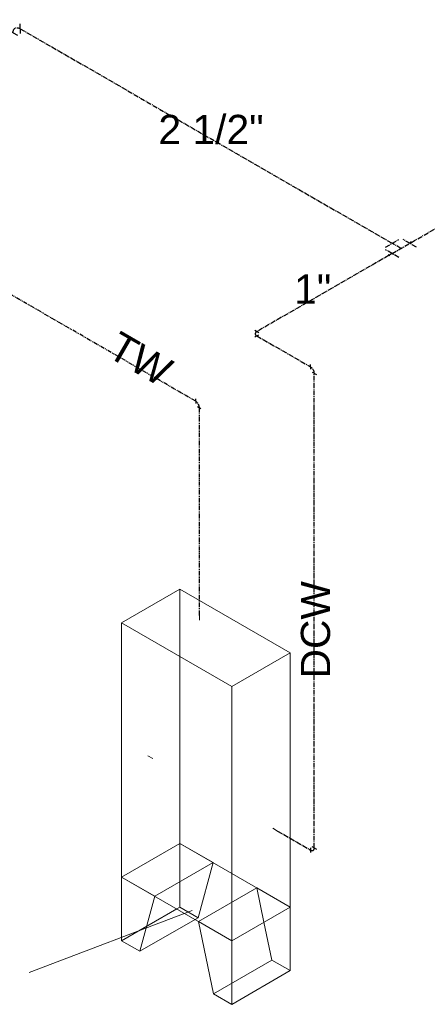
# Model space of a CAD drawing. Header units: inches. Extents: x -332 to 1204, y -60 to 270.
# Tile 17 of 91: x -230 to -167, y -46 to 106. Entities that reach past the tile are written whole.
import ezdxf

# ---------------------------------------------------------------- set-up
doc = ezdxf.new("R2010")
doc.units = ezdxf.units.IN
doc.header["$MEASUREMENT"] = 0
doc.linetypes.add('CLDWTR', pattern=[1.125, 0.75, -0.125, 0.125, -0.125])
doc.linetypes.add('HWTR', pattern=[1.25, 0.625, -0.125, 0.125, -0.125, 0.125, -0.125])
for name, color, linetype, lineweight in [('P-PIPE', 3, 'Continuous', 30), ('P-PIPE-IDEN', 2, 'Continuous', 9), ('P-SANR-FIXT', 6, 'Continuous', 9), ('P-SANR-FIXT-IDEN', 2, 'Continuous', 9)]:
    doc.layers.add(name, color=color, linetype=linetype, lineweight=lineweight)
doc.styles.add('Arial', font='arial.ttf', dxfattribs={"height": 4.5})

# ---------------------------------------------------------------- blocks, each defined once
blk = doc.blocks.new('Safety Shower_Tankless_Water_Heater-Keltech-SNA_Series - SNA363_480D-3212803-HOT AND COLD WATER RISER DIAGRAM')
at = {"layer": 'P-SANR-FIXT'}
for p, q in [((-213.82, 12.66), (-204.84, 17.84)), ((-204.84, 17.84), (-204.84, -21.35)), ((-204.84, 17.84), (-187.87, 8.05)), ((-201.84, 13.81), (-201.84, 13.05)), ((-213.82, -26.53), (-213.82, 12.66)), ((-196.85, 2.86), (-213.82, 12.66)), ((-187.87, 8.05), (-196.85, 2.86)), ((-187.87, -31.15), (-187.87, 8.05)), ((-196.85, 2.86), (-196.85, -36.33)), ((-209.03, -8.26), (-209.76, -7.83)), ((-190.52, -19), (-189.79, -19.42)), ((-204.84, -21.35), (-213.82, -26.53)), ((-204.84, -21.35), (-213.82, -26.53)), ((-204.84, -31.15), (-204.84, -21.35)), ((-204.84, -21.35), (-199.74, -24.29)), ((-204.84, -21.35), (-187.87, -31.15)), ((-199.74, -24.29), (-208.71, -29.48)), ((-199.74, -24.29), (-202.01, -32.78)), ((-208.71, -29.48), (-213.82, -26.53)), ((-213.82, -26.53), (-213.82, -36.33)), ((-213.82, -26.53), (-196.85, -36.33)), ((-192.97, -28.2), (-201.95, -33.38)), ((-191.9, -33.47), (-192.97, -28.2)), ((-192.97, -28.2), (-187.87, -31.15)), ((-210.99, -37.96), (-208.71, -29.48)), ((-205.33, -31.43), (-213.82, -36.33)), ((-204.84, -31.15), (-205.33, -31.43)), ((-202.01, -32.78), (-204.84, -31.15)), ((-187.87, -31.15), (-196.85, -36.33)), ((-196.85, -36.33), (-187.87, -31.15)), ((-187.87, -31.15), (-187.87, -40.94)), ((-210.99, -37.96), (-202.5, -33.06)), ((-202.5, -33.06), (-202.01, -32.78)), ((-196.85, -36.33), (-201.95, -33.38)), ((-201.95, -33.38), (-199.67, -44.49)), ((-190.7, -39.31), (-191.9, -33.47)), ((-213.82, -36.33), (-210.99, -37.96)), ((-196.85, -46.13), (-196.85, -36.33)), ((-199.67, -44.49), (-190.7, -39.31)), ((-187.87, -40.94), (-190.7, -39.31)), ((-187.87, -40.94), (-196.85, -46.13)), ((-199.67, -44.49), (-196.85, -46.13))]:
    blk.add_line(p, q, dxfattribs=at)
blk = doc.blocks.new('Elbow - Generic - Standard-558445-HOT AND COLD WATER RISER DIAGRAM')
at = {"layer": 'P-PIPE', "color": 5, "linetype": 'CLDWTR'}
for p, q in [((-184.71, -21.99), (-184.71, -22.72)), ((-184.14, -22.02), (-184.46, -21.84)), ((-184.14, -22.02), (-183.82, -22.21))]:
    blk.add_line(p, q, dxfattribs=at)
blk.add_ellipse((-184.71, -21.69), major_axis=(-0.406, 0.704), ratio=0.57735, start_param=2.356194, end_param=3.926991, dxfattribs=at)
blk = doc.blocks.new('Elbow - Generic - Standard-V4-HOT AND COLD WATER RISER DIAGRAM')
at = {"layer": 'P-PIPE', "color": 11, "linetype": 'HWTR'}
for p, q in [((-202.41, 46.81), (-202.41, 47.17)), ((-202.41, 46.81), (-202.41, 46.44)), ((-202.15, 45.99), (-201.52, 45.63))]:
    blk.add_line(p, q, dxfattribs=at)
blk.add_ellipse((-202.41, 46.14), major_axis=(-0.406, 0.704), ratio=0.57735, start_param=3.926991, end_param=5.497787, dxfattribs=at)
blk = doc.blocks.new('Elbow - Generic - Standard-3023204-HOT AND COLD WATER RISER DIAGRAM')
at = {"layer": 'P-PIPE', "color": 5, "linetype": 'CLDWTR'}
for p, q in [((-301.9, 66.39), (-302.65, 66.82)), ((-300.8, 66.17), (-300.8, 67.89)), ((-301.9, 66.39), (-301.16, 65.96))]:
    blk.add_line(p, q, dxfattribs=at)
blk.add_ellipse((-300.8, 65.76), major_axis=(-0.78, 1.35), ratio=0.57735, start_param=5.497787, end_param=7.068583, dxfattribs=at)
blk = doc.blocks.new('Pipe Tee - Standard-3218918-HOT AND COLD WATER RISER DIAGRAM')
at = {"layer": 'P-PIPE', "color": 5, "linetype": 'CLDWTR'}
for p, q in [((-173.18, 70.56), (-171.14, 71.73)), ((-168.4, 70.56), (-170.44, 71.73)), ((-171.14, 68.98), (-173.18, 70.15)), ((-170.79, 70.36), (-172.16, 71.15)), ((-172.16, 69.56), (-169.42, 71.15))]:
    blk.add_line(p, q, dxfattribs=at)
blk = doc.blocks.new('Pipe Transition - Standard-3219555-HOT AND COLD WATER RISER DIAGRAM')
at = {"layer": 'P-PIPE', "color": 5, "linetype": 'CLDWTR'}
for p, q in [((-169.07, 71.21), (-169.3, 71.35)), ((-169.19, 71.01), (-169.65, 71.28)), ((-169.19, 71.28), (-169.42, 71.15))]:
    blk.add_line(p, q, dxfattribs=at)
blk = doc.blocks.new('Pipe Transition - Standard-3218889-HOT AND COLD WATER RISER DIAGRAM')
at = {"layer": 'P-PIPE', "color": 5, "linetype": 'CLDWTR'}
for p, q in [((-172.51, 69.23), (-172.74, 69.36)), ((-172.16, 69.56), (-172.62, 69.3)), ((-171.93, 69.43), (-172.39, 69.7))]:
    blk.add_line(p, q, dxfattribs=at)
blk = doc.blocks.new('Elbow - Generic - Standard-V14-HOT AND COLD WATER RISER DIAGRAM')
at = {"layer": 'P-PIPE', "color": 5, "linetype": 'CLDWTR'}
for p, q in [((-184.71, 52.09), (-184.71, 52.46)), ((-184.71, 52.09), (-184.71, 51.73)), ((-184.46, 51.28), (-183.82, 50.91))]:
    blk.add_line(p, q, dxfattribs=at)
blk.add_ellipse((-184.71, 51.43), major_axis=(-0.406, 0.704), ratio=0.57735, start_param=3.926991, end_param=5.497787, dxfattribs=at)

msp = doc.modelspace()

# ---------------------------------------------------------------- linework, layer by layer
at = {"layer": 'P-PIPE', "color": 5, "linetype": 'CLDWTR'}
for p, q in [((-229.43, 104.21), (-172.16, 71.15)), ((-169.19, 71.28), (-158.66, 77.36)), ((-172.62, 69.3), (-192.99, 57.54)), ((-192.99, 56.87), (-184.71, 52.09)), ((-184.14, -22.02), (-184.14, 51.1)), ((-189.79, -19.42), (-184.71, -22.36))]:
    msp.add_line(p, q, dxfattribs=at)
at = {"layer": 'P-PIPE', "color": 11, "linetype": 'HWTR'}
for p, q in [((-202.41, 46.81), (-237.26, 66.93)), ((-201.84, 13.81), (-201.84, 45.81))]:
    msp.add_line(p, q, dxfattribs=at)
at = {"layer": 'P-SANR-FIXT-IDEN'}
msp.add_line((-202.96, -31.69), (-228.05, -41.24), dxfattribs=at)

# ---------------------------------------------------------------- block references
at = {"layer": 'P-PIPE', "color": 5, "linetype": 'CLDWTR', "extrusion": (0, 0, -1), "rotation": 299.9999999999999}
msp.add_blockref('Elbow - Generic - Standard-3023204-HOT AND COLD WATER RISER DIAGRAM', (322.89, -190.44), dxfattribs=at)
at = {"layer": 'P-PIPE', "color": 5, "linetype": 'CLDWTR'}
for name in ['Pipe Tee - Standard-3218918-HOT AND COLD WATER RISER DIAGRAM', 'Pipe Transition - Standard-3219555-HOT AND COLD WATER RISER DIAGRAM', 'Pipe Transition - Standard-3218889-HOT AND COLD WATER RISER DIAGRAM', 'Elbow - Generic - Standard-V14-HOT AND COLD WATER RISER DIAGRAM', 'Elbow - Generic - Standard-558445-HOT AND COLD WATER RISER DIAGRAM']:
    msp.add_blockref(name, (0, 0), dxfattribs=at)
at = {"layer": 'P-PIPE', "color": 5, "linetype": 'CLDWTR', "rotation": 240}
msp.add_blockref('Elbow - Generic - Standard-558445-HOT AND COLD WATER RISER DIAGRAM', (-265.99, -113.61), dxfattribs=at)
at = {"layer": 'P-PIPE', "color": 11, "linetype": 'HWTR'}
msp.add_blockref('Elbow - Generic - Standard-V4-HOT AND COLD WATER RISER DIAGRAM', (0, 0), dxfattribs=at)
at = {"layer": 'P-SANR-FIXT'}
msp.add_blockref('Safety Shower_Tankless_Water_Heater-Keltech-SNA_Series - SNA363_480D-3212803-HOT AND COLD WATER RISER DIAGRAM', (0, 0), dxfattribs=at)

# ---------------------------------------------------------------- texts
at = {"layer": 'P-PIPE-IDEN', "char_height": 4.5, "attachment_point": 1, "style": 'Arial'}
for s, insert, width in [('2 1/2"', (-208.15, 90.94), 19.695), ('1"', (-187.25, 66.34), 6.969)]:
    msp.add_mtext(s, dxfattribs=dict(at, insert=insert, width=width))
for s, insert, width, rotation in [('TW', (-214.05, 57.74), 12.2715, 330), ('DCW', (-186.21, 4.08), 18.786, 90)]:
    msp.add_mtext(s, dxfattribs=dict(at, insert=insert, width=width, rotation=rotation))

doc.saveas('drawing.dxf')
